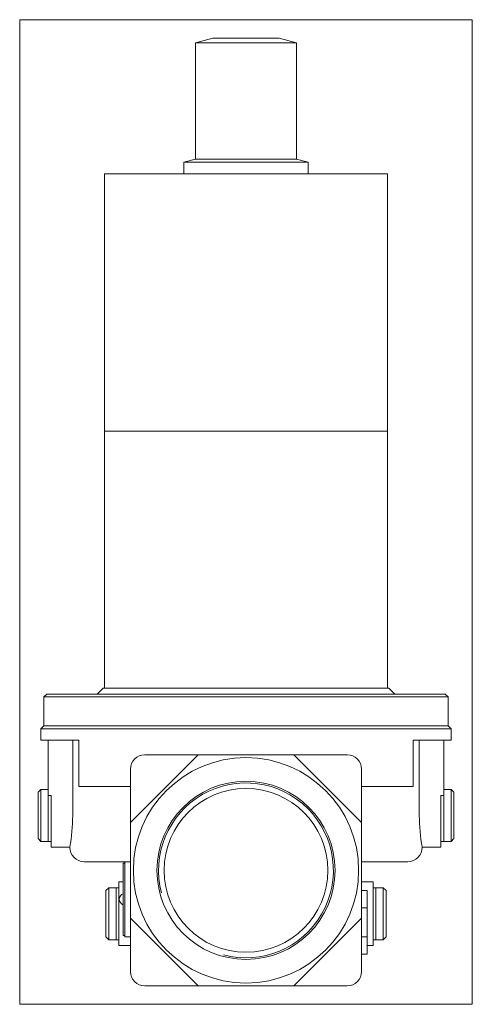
# Model space of a CAD drawing. Extents: x 72 to 229, y 37 to 378.
import ezdxf
from ezdxf.xclip import XClip

# ---------------------------------------------------------------- set-up
doc = ezdxf.new("R2010")
doc.units = 0
doc.header["$LTSCALE"] = 25.4
doc.header["$MEASUREMENT"] = 0
doc.header["$XCLIPFRAME"] = 2
doc.layers.get('0').update_dxf_attribs({"linetype": 'CONTINUOUS'})
for name, color, linetype in [('CEWKA_40-65', 7, 'CONTINUOUS'), ('K-006GOT_', 7, 'CONTINUOUS'), ('T-026', 7, 'CONTINUOUS'), ('WA_031_01_00_001', 7, 'CONTINUOUS'), ('WA_031_01_00_010', 7, 'CONTINUOUS'), ('WA_031_01_00_012', 7, 'CONTINUOUS'), ('WA_031_01_01BEZ_', 7, 'CONTINUOUS'), ('WA_148_01_00_005', 7, 'CONTINUOUS')]:
    doc.layers.add(name, color=color, linetype=linetype)

# ---------------------------------------------------------------- blocks, each defined once
blk = doc.blocks.new('SE1')
at = {"layer": 'CEWKA_40-65', "color": 7, "linetype": 'CONTINUOUS', "lineweight": 0}
for p, q in [((101.82, 324.68), (199.82, 324.68)), ((101.82, 324.68), (101.82, 235.68)), ((199.82, 235.68), (199.82, 324.68)), ((101.82, 235.68), (199.82, 235.68)), ((101.82, 235.68), (101.82, 146.68)), ((101.82, 235.68), (199.82, 235.68)), ((199.82, 146.68), (199.82, 235.68))]:
    blk.add_line(p, q, dxfattribs=at)
at = {"layer": 'K-006GOT_', "color": 7, "linetype": 'CONTINUOUS', "lineweight": 0}
blk.add_arc((108.97, 73.68), 2, 108.8769, 251.1231, dxfattribs=at)
at = {"layer": 'T-026', "color": 7, "linetype": 'CONTINUOUS', "lineweight": 0}
for p, q in [((108.32, 86.18), (108.82, 86.18)), ((108.32, 85.18), (108.32, 86.18)), ((108.32, 62.18), (108.32, 85.18)), ((108.32, 61.18), (108.32, 62.18)), ((108.32, 61.18), (108.82, 61.18))]:
    blk.add_line(p, q, dxfattribs=at)
at = {"layer": 'WA_031_01_00_001', "color": 7, "linetype": 'CONTINUOUS', "lineweight": 0}
for p, q in [((101.32, 146.68), (99.32, 144.68)), ((101.32, 146.68), (200.32, 146.68)), ((202.32, 144.68), (200.32, 146.68)), ((81.82, 144.68), (80.82, 143.68)), ((80.82, 143.68), (80.82, 133.68)), ((80.82, 143.68), (220.82, 143.68)), ((219.82, 144.68), (81.82, 144.68)), ((220.82, 143.68), (219.82, 144.68)), ((220.82, 133.68), (220.82, 143.68)), ((80.82, 133.68), (220.82, 133.68))]:
    blk.add_line(p, q, dxfattribs=at)
at = {"layer": 'WA_031_01_00_010', "color": 7, "linetype": 'CONTINUOUS', "lineweight": 0}
for p, q in [((79.82, 111.68), (78.82, 110.68)), ((78.82, 110.68), (78.82, 94.68)), ((79.82, 93.68), (79.82, 111.68)), ((82.32, 111.68), (79.82, 111.68)), ((82.32, 93.68), (82.32, 109.61)), ((221.82, 111.68), (219.32, 111.68)), ((219.32, 109.61), (219.32, 93.68)), ((221.82, 111.68), (221.82, 93.68)), ((222.82, 110.68), (221.82, 111.68)), ((222.82, 110.68), (222.82, 94.68)), ((78.82, 94.68), (79.82, 93.68)), ((79.82, 93.68), (82.32, 93.68)), ((219.32, 93.68), (221.82, 93.68)), ((221.82, 93.68), (222.82, 94.68)), ((103.32, 77.68), (102.32, 76.68)), ((102.32, 76.68), (102.32, 60.68)), ((103.32, 77.68), (103.32, 59.68)), ((105.82, 77.68), (103.32, 77.68)), ((105.82, 77.68), (105.82, 59.68)), ((195.82, 59.68), (195.82, 77.68)), ((198.32, 77.68), (195.82, 77.68)), ((198.32, 59.68), (198.32, 77.68)), ((199.32, 76.68), (198.32, 77.68)), ((199.32, 76.68), (199.32, 60.68)), ((102.32, 60.68), (103.32, 59.68)), ((103.32, 59.68), (105.82, 59.68)), ((195.82, 59.68), (198.32, 59.68)), ((198.32, 59.68), (199.32, 60.68))]:
    blk.add_line(p, q, dxfattribs=at)
at = {"layer": 'WA_031_01_00_012', "color": 7, "linetype": 'CONTINUOUS', "lineweight": 0}
for p, q in [((82.32, 93.68), (82.32, 109.61)), ((219.32, 109.61), (219.32, 93.68)), ((82.32, 93.68), (83.32, 93.68)), ((218.32, 93.68), (219.32, 93.68)), ((106.82, 77.68), (105.82, 77.68)), ((105.82, 59.68), (105.82, 77.68)), ((195.82, 77.68), (194.82, 77.68)), ((195.82, 59.68), (195.82, 77.68)), ((105.82, 59.68), (106.82, 59.68)), ((194.82, 59.68), (195.82, 59.68))]:
    blk.add_line(p, q, dxfattribs=at)
at = {"layer": 'WA_031_01_01BEZ_', "color": 7, "linetype": 'CONTINUOUS', "lineweight": 0}
for p, q in [((80.82, 133.68), (79.82, 132.68)), ((220.82, 133.68), (80.82, 133.68)), ((221.82, 132.68), (220.82, 133.68)), ((79.82, 132.68), (221.82, 132.68)), ((79.82, 132.68), (79.82, 128.68)), ((221.82, 128.68), (221.82, 132.68)), ((92.97, 128.68), (79.82, 128.68)), ((82.32, 109.61), (82.32, 128.68)), ((90.82, 102.68), (90.82, 128.68)), ((92.97, 112.68), (92.97, 128.68)), ((221.82, 128.68), (208.67, 128.68)), ((208.67, 112.68), (208.67, 128.68)), ((210.82, 102.68), (210.82, 128.68)), ((219.32, 128.68), (219.32, 109.61)), ((110.82, 100.25), (134.25, 123.68)), ((134.25, 123.68), (115.82, 123.68)), ((134.25, 123.68), (167.39, 123.68)), ((167.39, 123.68), (190.82, 100.25)), ((185.82, 123.68), (167.39, 123.68)), ((110.82, 118.68), (110.82, 100.25)), ((190.82, 100.25), (190.82, 118.68)), ((110.82, 112.68), (92.97, 112.68)), ((208.67, 112.68), (190.82, 112.68)), ((83.32, 109.61), (82.32, 109.61)), ((83.32, 102.68), (83.32, 109.61)), ((218.32, 109.61), (218.32, 102.68)), ((219.32, 109.61), (218.32, 109.61)), ((83.32, 91.68), (83.32, 102.68)), ((218.32, 102.68), (218.32, 91.68)), ((110.82, 67.11), (110.82, 100.25)), ((190.82, 100.25), (190.82, 67.11)), ((83.32, 91.68), (89.82, 91.68)), ((211.82, 91.68), (218.32, 91.68)), ((94.82, 86.68), (108.82, 86.68)), ((108.82, 86.68), (110.82, 86.68)), ((108.82, 60.68), (108.82, 86.68)), ((190.82, 86.68), (206.82, 86.68)), ((108.32, 79.68), (106.82, 79.68)), ((106.82, 57.68), (106.82, 79.68)), ((194.82, 79.68), (190.82, 79.68)), ((194.82, 79.68), (194.82, 57.68)), ((192.82, 76.68), (190.82, 76.68)), ((192.82, 70.68), (192.82, 76.68)), ((192.82, 70.68), (190.82, 70.68)), ((192.82, 60.68), (192.82, 70.68)), ((134.25, 43.68), (110.82, 67.11)), ((110.82, 67.11), (110.82, 48.68)), ((190.82, 67.11), (167.39, 43.68)), ((190.82, 48.68), (190.82, 67.11)), ((108.82, 60.68), (110.82, 60.68)), ((192.82, 60.68), (190.82, 60.68)), ((192.82, 54.68), (192.82, 60.68)), ((106.82, 57.68), (110.82, 57.68)), ((192.82, 54.68), (190.82, 54.68)), ((192.82, 57.68), (194.82, 57.68)), ((115.82, 43.68), (134.25, 43.68)), ((167.39, 43.68), (134.25, 43.68)), ((167.39, 43.68), (185.82, 43.68))]:
    blk.add_line(p, q, dxfattribs=at)
for radius in [39, 30.83, 28.33]:
    blk.add_circle((150.82, 83.68), radius, dxfattribs=at)
for centre, radius, start, end in [((115.82, 118.68), 5, 90, 180), ((185.82, 118.68), 5, 0, 90), ((150.82, 83.68), 30.25, 255, 195), ((29.06, 102.75), 61.77, 349.6758, 359.9353), ((272.59, 102.75), 61.77, 180.0647, 190.3242), ((94.82, 91.68), 5, 180, 270), ((206.82, 91.68), 5, 270, 360), ((115.82, 48.68), 5, 180, 270), ((185.82, 48.68), 5, 270, 360)]:
    blk.add_arc(centre, radius, start, end, dxfattribs=at)
at = {"layer": 'WA_148_01_00_005', "color": 7, "linetype": 'CONTINUOUS', "lineweight": 0}
for p, q in [((139.32, 371.68), (133.32, 370.07)), ((139.32, 371.68), (162.32, 371.68)), ((168.32, 370.07), (162.32, 371.68)), ((133.32, 370.07), (168.32, 370.07)), ((133.32, 370.07), (133.32, 329.75)), ((168.32, 329.75), (168.32, 370.07)), ((133.32, 329.75), (129.32, 328.68)), ((129.32, 328.68), (129.32, 324.68)), ((129.32, 328.68), (172.32, 328.68)), ((133.32, 329.75), (168.32, 329.75)), ((172.32, 328.68), (168.32, 329.75)), ((172.32, 324.68), (172.32, 328.68))]:
    blk.add_line(p, q, dxfattribs=at)

msp = doc.modelspace()

# ---------------------------------------------------------------- block references
at = {"color": 0, "lineweight": 0}
ref = msp.add_blockref('SE1', (0, 0), dxfattribs=at)
XClip(ref).set_block_clipping_path([(72.4724836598, 37.3275149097), (229.1724774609, 378.0275239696)])
ref.dxf.unprotected_set("ltscale", 0)

doc.saveas('drawing.dxf')
